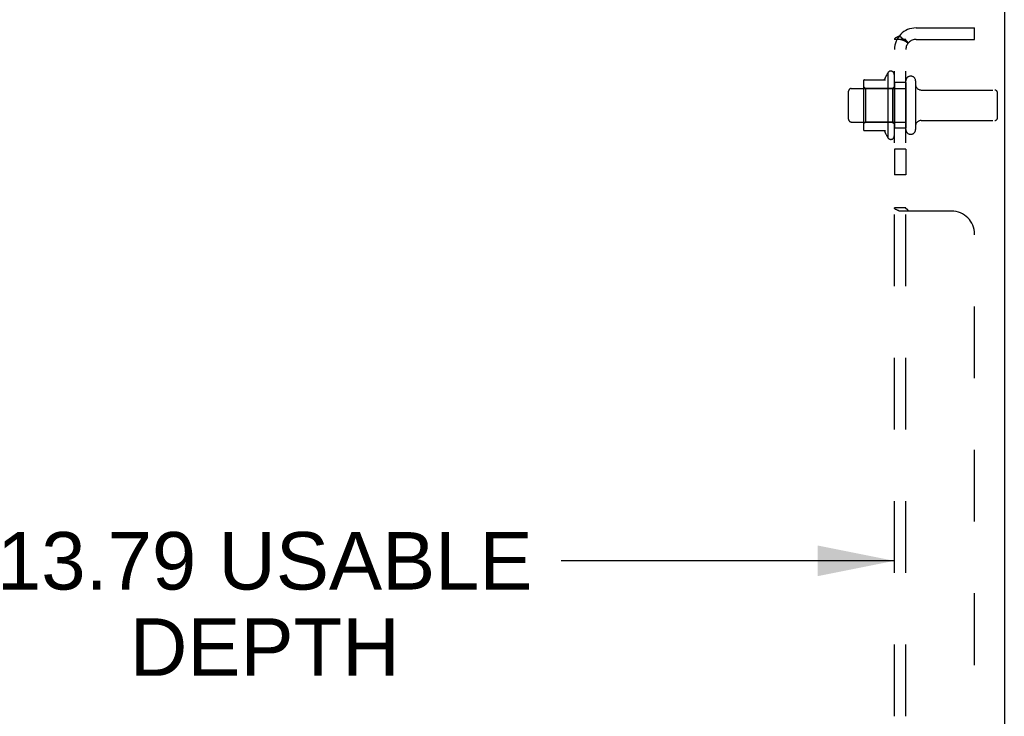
# Model space of a CAD drawing. Header units: inches. Extents: x 0 to 142, y 0 to 92.
# Tile 37 of 65: x 79 to 90, y 38 to 46. Entities that reach past the tile are written whole.
import ezdxf

# ---------------------------------------------------------------- set-up
doc = ezdxf.new("R2010")
doc.units = ezdxf.units.IN
doc.header["$LTSCALE"] = 7.824912
doc.header["$MEASUREMENT"] = 0
doc.linetypes.add('HIDDEN', pattern=[0.2, 0.1, -0.1])
doc.layers.get('0').update_dxf_attribs({"linetype": 'CONTINUOUS'})
for name, color, linetype in [('02___PRT_ALL_AXES', 7, 'CONTINUOUS'), ('BODY_1PC', 7, 'CONTINUOUS'), ('DEFAULT_2', 8, 'HIDDEN')]:
    doc.layers.add(name, color=color, linetype=linetype)
doc.styles.get("Standard").update_dxf_attribs({"font": 'arial.ttf'})
doc.dimstyles.new('DIMSTYLE_3', dxfattribs={"dimtxt": 0.627667, "dimasz": 0.836889, "dimexe": 0.09, "dimexo": 0.07, "dimgap": 0.0375, "dimtad": 0, "dimtih": 1, "dimtoh": 1, "dimzin": 4, "dimdsep": 46, "dimtxsty": 'Standard', "dimblk": '_FILLED', "dimblk1": '_FILLED', "dimblk2": '_FILLED', "dimcen": 0.09, "dimazin": 1, "dimtfac": 1, "dimtdec": 3, "dimtofl": 0, "dimtmove": 0, "dimatfit": 3, "dimldrblk": '_FILLED', "dimfxl": 1, "dimtolj": 1, "dimtzin": 4, "dimarcsym": 0})

# ---------------------------------------------------------------- blocks, each defined once
blk = doc.blocks.new('_FILLED')
at = {"color": 0, "linetype": 'ByBlock'}
blk.add_solid([(0, 0), (-1, 0.2), (-1, -0.2)], dxfattribs=at)
blk = doc.blocks.new('*D19')
at = {"layer": 'BODY_1PC', "color": 2, "linetype": 'Continuous'}
for p, q in [((75.183, 39.75), (78.821, 39.75)), ((88.976, 39.75), (85.338, 39.75))]:
    blk.add_line(p, q, dxfattribs=at)
at = {"layer": 'BODY_1PC', "color": 2, "linetype": 'Continuous', "xscale": 0.8368889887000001, "yscale": 0.8368889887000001, "zscale": 0.8368889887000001, "rotation": 180}
blk.add_blockref('_FILLED', (75.183, 39.75), dxfattribs=at)
at = {"layer": 'BODY_1PC', "color": 2, "linetype": 'Continuous', "xscale": 0.8368889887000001, "yscale": 0.8368889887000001, "zscale": 0.8368889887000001}
blk.add_blockref('_FILLED', (88.976, 39.75), dxfattribs=at)
at = {"layer": 'BODY_1PC', "color": 2, "linetype": 'Continuous', "insert": (82.079, 40.064), "char_height": 0.62767, "width": 5.88933, "attachment_point": 2, "line_spacing_factor": 0.9}
blk.add_mtext('13.79 USABLE\\PDEPTH', dxfattribs=at)

msp = doc.modelspace()

# ---------------------------------------------------------------- linework, layer by layer
at = {"color": 3, "linetype": 'Continuous'}
msp.add_line((90.176, 48.975), (90.176, 5.1), dxfattribs=at)
at = {"layer": '02___PRT_ALL_AXES', "color": 8, "linetype": 'HIDDEN'}
for p, q in [((88.906, 45.078), (88.906, 44.366)), ((88.976, 44.972), (88.976, 45.056)), ((88.976, 44.972), (88.976, 44.472)), ((89.101, 44.972), (88.976, 44.972)), ((89.101, 44.972), (89.101, 44.472)), ((88.506, 44.905), (89.101, 44.905)), ((89.269, 44.888), (90.071, 44.888)), ((88.506, 44.539), (89.101, 44.539)), ((89.269, 44.556), (90.071, 44.556)), ((88.976, 44.388), (88.976, 44.472)), ((89.101, 44.472), (88.976, 44.472)), ((88.976, 44.244), (88.976, 43.963)), ((89.101, 44.244), (88.976, 44.244)), ((89.101, 44.244), (89.101, 43.963)), ((89.101, 43.963), (88.976, 43.963))]:
    msp.add_line(p, q, dxfattribs=at)
for centre, radius, start, end in [((89.506, 44.722), 0.698, 149.3369, 156.0321), ((88.937, 45.056), 0.0384, 0, 145.5503), ((89.506, 44.722), 0.698, 203.9679, 210.6631), ((88.937, 44.388), 0.0384, 214.4497, 360)]:
    msp.add_arc(centre, radius, start, end, dxfattribs=at)
at = {"layer": 'DEFAULT_2', "color": 8, "linetype": 'HIDDEN'}
for p, q in [((89.213, 45.566), (89.851, 45.566)), ((89.851, 45.441), (89.851, 45.566)), ((89.03, 45.479), (89.126, 45.4)), ((88.976, 6.753), (88.976, 45.441)), ((89.101, 45.441), (88.976, 45.441)), ((89.041, 45.441), (89.041, 45.441)), ((89.053, 45.439), (89.055, 45.438)), ((89.055, 45.438), (89.056, 45.438)), ((89.056, 45.438), (89.057, 45.438)), ((89.057, 45.438), (89.059, 45.437)), ((89.059, 45.437), (89.06, 45.437)), ((89.06, 45.437), (89.062, 45.436)), ((89.062, 45.436), (89.063, 45.436)), ((89.063, 45.436), (89.065, 45.435)), ((89.065, 45.435), (89.066, 45.435)), ((89.066, 45.435), (89.068, 45.434)), ((89.068, 45.434), (89.069, 45.434)), ((89.069, 45.434), (89.071, 45.433)), ((89.101, 6.753), (89.101, 45.441)), ((89.213, 45.441), (89.851, 45.441)), ((88.64, 44.978), (88.64, 44.466)), ((88.66, 44.906), (88.64, 44.926)), ((88.65, 45), (88.878, 45)), ((88.956, 44.906), (88.976, 44.926)), ((89.207, 44.987), (89.207, 44.458)), ((88.476, 44.569), (88.476, 44.875)), ((88.66, 44.906), (88.66, 44.539)), ((88.956, 44.906), (88.66, 44.906)), ((88.956, 44.906), (88.956, 44.539)), ((90.101, 44.586), (90.101, 44.858)), ((88.66, 44.539), (88.64, 44.519)), ((88.956, 44.539), (88.66, 44.539)), ((88.956, 44.539), (88.976, 44.519)), ((88.65, 44.445), (88.878, 44.445)), ((89.101, 43.601), (88.976, 43.601)), ((88.982, 43.591), (88.98, 43.592)), ((89.601, 43.566), (89.03, 43.566)), ((89.115, 43.585), (89.113, 43.587)), ((89.851, 8.878), (89.851, 43.316))]:
    msp.add_line(p, q, dxfattribs=at)
for points in [[(88.998, 45.461), (88.995, 45.46), (88.992, 45.458), (88.989, 45.457), (88.986, 45.455), (88.984, 45.454), (88.982, 45.452), (88.98, 45.45), (88.978, 45.448), (88.977, 45.447), (88.976, 45.445), (88.976, 45.444), (88.976, 45.442), (88.976, 45.441)], [(89.03, 45.479), (89.028, 45.477), (89.026, 45.476), (89.023, 45.474), (89.021, 45.472), (89.018, 45.47), (89.015, 45.468), (89.011, 45.467), (89.008, 45.465), (89.005, 45.464), (88.998, 45.461)], [(89.044, 45.441), (89.043, 45.441), (89.043, 45.441), (89.042, 45.441), (89.042, 45.441), (89.042, 45.441), (89.041, 45.441), (89.041, 45.441), (89.041, 45.441), (89.041, 45.441)], [(89.041, 45.441), (89.041, 45.441), (89.041, 45.441), (89.041, 45.441), (89.042, 45.441), (89.042, 45.441), (89.042, 45.441), (89.043, 45.441), (89.043, 45.441), (89.043, 45.441), (89.044, 45.441), (89.044, 45.44), (89.045, 45.44), (89.045, 45.44), (89.046, 45.44), (89.046, 45.44), (89.047, 45.44), (89.048, 45.44), (89.048, 45.44), (89.049, 45.44), (89.049, 45.44), (89.05, 45.439), (89.051, 45.439), (89.051, 45.439), (89.052, 45.439), (89.052, 45.439), (89.053, 45.439)], [(89.071, 45.433), (89.073, 45.433), (89.074, 45.432), (89.074, 45.432), (89.075, 45.432), (89.076, 45.432), (89.077, 45.431), (89.078, 45.431), (89.079, 45.43), (89.08, 45.43), (89.081, 45.43), (89.082, 45.429), (89.083, 45.429), (89.083, 45.429), (89.084, 45.428), (89.085, 45.428), (89.086, 45.427), (89.087, 45.427), (89.088, 45.427), (89.088, 45.426), (89.089, 45.426), (89.09, 45.426), (89.091, 45.425), (89.092, 45.425), (89.092, 45.425), (89.093, 45.424), (89.094, 45.424), (89.094, 45.424), (89.095, 45.423), (89.096, 45.423), (89.096, 45.423), (89.097, 45.422), (89.098, 45.422), (89.098, 45.422), (89.099, 45.421), (89.1, 45.421), (89.1, 45.421), (89.101, 45.42), (89.101, 45.42), (89.102, 45.42), (89.102, 45.419), (89.103, 45.419), (89.103, 45.419), (89.103, 45.419), (89.104, 45.418), (89.104, 45.418), (89.104, 45.418)], [(89.115, 45.417), (89.113, 45.419), (89.112, 45.421), (89.11, 45.423), (89.108, 45.425), (89.106, 45.428), (89.105, 45.43), (89.103, 45.432), (89.102, 45.434), (89.102, 45.436), (89.101, 45.438), (89.101, 45.439), (89.101, 45.441)], [(89.104, 45.418), (89.105, 45.418), (89.105, 45.418), (89.105, 45.418), (89.105, 45.418), (89.104, 45.418), (89.104, 45.418), (89.104, 45.418), (89.104, 45.419), (89.103, 45.419), (89.103, 45.419), (89.102, 45.42), (89.102, 45.42), (89.101, 45.42), (89.101, 45.421)], [(89.126, 45.4), (89.126, 45.401), (89.127, 45.401), (89.127, 45.402), (89.126, 45.403), (89.126, 45.404), (89.126, 45.405), (89.125, 45.406), (89.124, 45.407), (89.123, 45.409), (89.121, 45.41), (89.12, 45.412), (89.119, 45.413), (89.115, 45.417)], [(88.984, 43.589), (88.982, 43.591), (88.98, 43.592), (88.978, 43.594), (88.977, 43.596), (88.976, 43.597), (88.976, 43.599), (88.976, 43.6), (88.976, 43.601)], [(88.976, 43.597), (88.976, 43.599), (88.976, 43.6)], [(88.989, 43.586), (88.986, 43.587), (88.984, 43.589)], [(88.995, 43.583), (88.992, 43.584), (88.989, 43.586)], [(89.001, 43.58), (88.998, 43.581), (88.995, 43.583)], [(89.023, 43.57), (89.021, 43.572), (89.018, 43.573), (89.015, 43.574), (89.011, 43.576), (89.001, 43.58)], [(89.03, 43.566), (89.028, 43.567), (89.026, 43.569), (89.023, 43.57)], [(89.114, 43.587), (89.11, 43.589), (89.109, 43.59), (89.107, 43.591), (89.106, 43.593), (89.104, 43.594), (89.103, 43.595), (89.102, 43.596), (89.101, 43.598), (89.101, 43.599), (89.101, 43.6), (89.101, 43.601)], [(89.112, 43.588), (89.11, 43.589), (89.108, 43.59), (89.106, 43.592), (89.105, 43.593), (89.103, 43.595), (89.102, 43.596), (89.102, 43.597), (89.101, 43.599), (89.101, 43.6), (89.101, 43.601)], [(89.126, 43.566), (89.126, 43.567), (89.127, 43.569), (89.127, 43.571), (89.126, 43.572), (89.126, 43.573), (89.126, 43.575), (89.125, 43.576), (89.124, 43.578), (89.123, 43.579), (89.121, 43.58), (89.12, 43.582), (89.119, 43.583), (89.117, 43.584), (89.115, 43.585)], [(89.126, 43.567), (89.127, 43.569), (89.127, 43.57), (89.127, 43.572), (89.126, 43.573), (89.126, 43.574), (89.125, 43.575), (89.125, 43.577), (89.124, 43.578), (89.122, 43.579), (89.121, 43.581), (89.12, 43.582), (89.119, 43.583)]]:
    msp.add_lwpolyline(points, dxfattribs=at)
for centre, radius, start, end in [((89.213, 45.329), 0.237, 90, 180), ((89.213, 45.329), 0.112, 90, 180), ((89.154, 44.987), 0.053, 0, 180), ((88.65, 44.99), 0.01, 90, 174.8062), ((88.781, 44.978), 0.141, 174.7919, 180), ((88.859, 45.01), 0.01, 270, 336.0321), ((89.269, 44.951), 0.0625, 180, 270), ((88.506, 44.875), 0.03, 90, 180), ((90.071, 44.858), 0.03, 360, 90), ((88.506, 44.569), 0.03, 180, 270), ((89.269, 44.494), 0.0625, 90, 180), ((90.071, 44.586), 0.03, 270, 0), ((88.781, 44.466), 0.141, 180, 185.2081), ((88.65, 44.455), 0.01, 185.1938, 270), ((88.859, 44.435), 0.01, 23.9679, 90), ((89.154, 44.458), 0.053, 180, 360), ((89.601, 43.316), 0.25, 0, 90)]:
    msp.add_arc(centre, radius, start, end, dxfattribs=at)

# ---------------------------------------------------------------- dimensions: what is measured, and where the dimension line sits
at = {"layer": 'BODY_1PC', "color": 2, "linetype": 'Continuous'}
dim = msp.add_linear_dim(base=(88.976, 39.75), p1=(75.183, 47.86), p2=(88.976, 43.566), text='<> USABLE\\PDEPTH', dimstyle='DIMSTYLE_3', dxfattribs=at)
dim.commit()
dim.dimension.update_dxf_attribs({"geometry": '*D19', "text_midpoint": (82.079, 39.279), "dimtype": 160})

doc.saveas('drawing.dxf')
